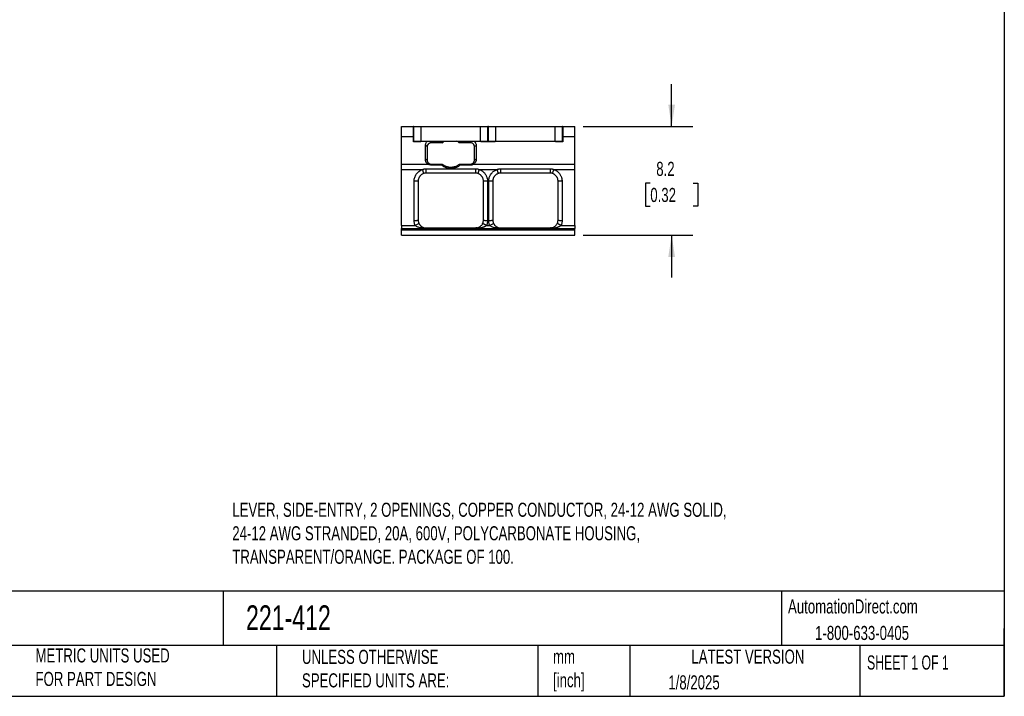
# Model space of a CAD drawing. Header units: millimetres. Extents: x 3 to 137, y 3 to 105.
# Tile 2 of 3: x 63 to 137, y 3 to 54. Entities that reach past the tile are written whole.
import ezdxf

# ---------------------------------------------------------------- set-up
doc = ezdxf.new("R2010")
doc.units = ezdxf.units.MM
doc.header["$LTSCALE"] = 0.5
doc.linetypes.add('SLD-Solid', pattern=[0])
doc.layers.add('DIMENSIONS', color=140, linetype='SLD-Solid', lineweight=25)
doc.layers.add('TEXT', color=140, linetype='SLD-Solid', lineweight=25)
doc.styles.add('SLDTEXTSTYLE0', font='TXT', dxfattribs={"width": 0.7})
doc.styles.add('SLDTEXTSTYLE1', font='TXT', dxfattribs={"width": 0.65})
doc.dimstyles.new('SLDDIMSTYLE1', dxfattribs={"dimtxt": 1.079004, "dimasz": 1.651, "dimexe": 0, "dimexo": 0.0625, "dimgap": 0.269751, "dimtad": 0, "dimtih": 1, "dimtoh": 1, "dimrnd": 1e-09, "dimzin": 12, "dimdsep": 46, "dimtxsty": 'SLDTEXTSTYLE0', "dimsah": 1, "dimcen": 0.09, "dimadec": 0, "dimazin": 3, "dimtfac": 1, "dimtmove": 0, "dimatfit": 0, "dimfxl": 0, "dimfrac": 2, "dimtolj": 1, "dimtzin": 12, "dimarcsym": 0})

# ---------------------------------------------------------------- blocks, each defined once
blk = doc.blocks.new('_D_2')
at = {"layer": 'DIMENSIONS'}
for p, q in [((111.554, 45.956), (111.554, 49.131)), ((104.911, 45.956), (113.142, 45.956)), ((109.951, 41.697), (109.589, 41.697)), ((109.589, 41.697), (109.589, 39.982)), ((113.158, 41.697), (113.52, 41.697)), ((113.52, 41.697), (113.52, 39.982)), ((109.589, 39.982), (109.951, 39.982)), ((113.52, 39.982), (113.158, 39.982)), ((104.911, 37.806), (113.142, 37.806)), ((111.554, 37.806), (111.554, 34.631))]:
    blk.add_line(p, q, dxfattribs=at)
for points in [[(111.554, 45.956), (111.808, 47.607), (111.3, 47.607)], [(111.554, 37.806), (111.3, 36.155), (111.808, 36.155)]]:
    blk.add_solid(points, dxfattribs=at)
at = {"layer": 'DIMENSIONS', "char_height": 1.0583, "attachment_point": 1, "style": 'SLDTEXTSTYLE0'}
for s, insert in [('8.2', (110.4, 43.303)), ('0.32', (109.951, 41.346))]:
    blk.add_mtext(s, dxfattribs=dict(at, insert=insert))

msp = doc.modelspace()

# ---------------------------------------------------------------- linework, layer by layer
for p, q in [((91.276, 45.956), (92.176, 45.956)), ((91.276, 45.206), (91.276, 45.956)), ((92.176, 45.206), (92.176, 45.956)), ((92.196, 45.956), (92.176, 45.956)), ((92.196, 44.856), (92.196, 45.956)), ((92.196, 45.956), (92.751, 45.956)), ((92.751, 44.856), (92.751, 45.956)), ((92.751, 45.956), (97.201, 45.956)), ((97.201, 44.856), (97.201, 45.956)), ((97.201, 45.956), (97.756, 45.956)), ((97.756, 44.856), (97.756, 45.956)), ((97.796, 45.956), (97.756, 45.956)), ((97.796, 44.856), (97.796, 45.956)), ((97.796, 45.956), (98.351, 45.956)), ((98.351, 44.856), (98.351, 45.956)), ((98.351, 45.956), (102.801, 45.956)), ((102.801, 44.856), (102.801, 45.956)), ((102.801, 45.956), (103.356, 45.956)), ((103.356, 44.856), (103.356, 45.956)), ((103.376, 45.956), (103.356, 45.956)), ((103.376, 45.956), (104.276, 45.956)), ((103.376, 45.956), (103.376, 45.206)), ((104.276, 45.206), (104.276, 45.956)), ((91.276, 45.206), (92.176, 45.206)), ((91.276, 43.123), (91.276, 45.206)), ((92.176, 44.806), (92.176, 45.206)), ((103.376, 45.206), (103.376, 44.806)), ((103.376, 45.206), (104.276, 45.206)), ((104.276, 43.123), (104.276, 45.206)), ((92.716, 44.806), (92.176, 44.806)), ((92.196, 44.856), (92.751, 44.856)), ((92.716, 44.856), (92.716, 44.806)), ((92.751, 44.856), (97.201, 44.856)), ((93.071, 43.494), (93.071, 44.511)), ((93.201, 44.431), (93.201, 43.431)), ((94.336, 44.731), (93.501, 44.731)), ((96.451, 44.731), (95.617, 44.731)), ((96.751, 43.431), (96.751, 44.431)), ((96.881, 44.511), (96.881, 43.494)), ((97.201, 44.856), (97.756, 44.856)), ((97.236, 44.806), (97.236, 44.856)), ((98.316, 44.806), (97.236, 44.806)), ((97.796, 44.856), (98.351, 44.856)), ((98.316, 44.856), (98.316, 44.806)), ((98.351, 44.856), (102.801, 44.856)), ((102.801, 44.856), (103.356, 44.856)), ((102.836, 44.806), (102.836, 44.856)), ((103.376, 44.806), (102.836, 44.806)), ((91.276, 43.123), (93.273, 43.123)), ((91.276, 42.729), (91.276, 43.123)), ((93.501, 43.131), (94.335, 43.131)), ((94.291, 43.048), (93.501, 43.048)), ((95.618, 43.131), (96.451, 43.131)), ((96.451, 43.048), (95.661, 43.048)), ((96.679, 43.123), (104.276, 43.123)), ((104.276, 42.729), (104.276, 43.123)), ((91.276, 38.533), (91.276, 42.729)), ((91.276, 42.729), (92.858, 42.729)), ((93.126, 42.787), (96.826, 42.787)), ((96.826, 42.456), (93.126, 42.456)), ((97.094, 42.729), (98.458, 42.729)), ((98.726, 42.787), (102.426, 42.787)), ((102.426, 42.456), (98.726, 42.456)), ((102.694, 42.729), (104.276, 42.729)), ((104.276, 38.533), (104.276, 42.729)), ((92.226, 38.866), (92.226, 41.85)), ((92.526, 41.856), (92.526, 38.936)), ((97.426, 38.936), (97.426, 41.856)), ((97.726, 41.85), (97.726, 38.866)), ((97.826, 38.866), (97.826, 41.85)), ((98.126, 41.856), (98.126, 38.936)), ((103.026, 38.936), (103.026, 41.856)), ((103.326, 41.85), (103.326, 38.866)), ((91.276, 38.533), (92.287, 38.533)), ((91.276, 38.533), (91.276, 38.3)), ((97.665, 38.533), (97.887, 38.533)), ((103.265, 38.533), (104.276, 38.533)), ((104.276, 38.533), (104.276, 38.3)), ((91.276, 38.3), (104.276, 38.3)), ((91.276, 38.187), (91.276, 38.3)), ((91.276, 37.806), (91.276, 38.187)), ((91.276, 38.187), (104.276, 38.187)), ((91.276, 37.806), (104.276, 37.806)), ((93.126, 38.336), (96.826, 38.336)), ((96.826, 38.303), (93.126, 38.303)), ((96.826, 38.334), (96.826, 38.336)), ((98.726, 38.336), (102.426, 38.336)), ((102.426, 38.303), (98.726, 38.303)), ((102.426, 38.334), (102.426, 38.336)), ((104.276, 38.187), (104.276, 38.3)), ((104.276, 37.806), (104.276, 38.187))]:
    msp.add_line(p, q)
for points, knots in [([(93.071, 44.511), (93.072, 44.528), (93.073, 44.556), (93.082, 44.613), (93.105, 44.689), (93.154, 44.78), (93.211, 44.832), (93.238, 44.856)], [0, 0, 0, 0, 0.131535, 0.220441, 0.455257, 0.747021, 1, 1, 1, 1]), ([(93.501, 44.731), (93.487, 44.73), (93.459, 44.729), (93.419, 44.72), (93.382, 44.707), (93.349, 44.69), (93.318, 44.669), (93.289, 44.644), (93.264, 44.616), (93.244, 44.586), (93.227, 44.554), (93.215, 44.522), (93.207, 44.491), (93.202, 44.46), (93.202, 44.441), (93.201, 44.431)], [0, 0, 0, 0, 0.070011, 0.138511, 0.206981, 0.27777, 0.353691, 0.4339, 0.517205, 0.602246, 0.687551, 0.771578, 0.85274, 0.929422, 1, 1, 1, 1]), ([(93.501, 44.731), (93.501, 44.731), (93.501, 44.738), (93.501, 44.766), (93.501, 44.785), (93.501, 44.823), (93.501, 44.839), (93.501, 44.856)], [-0.0000004, -0.0000004, -0.0000004, -0.0000004, 0.25, 0.25, 0.5, 0.5, 0.6656567, 0.6656567, 0.6656567, 0.6656567]), ([(94.338, 44.733), (94.341, 44.736), (94.345, 44.742), (94.347, 44.763), (94.345, 44.789), (94.339, 44.821), (94.333, 44.844), (94.329, 44.856)], [0, 0, 0, 0, 0.206604, 0.4031, 0.596447, 0.793374, 1, 1, 1, 1]), ([(94.338, 44.733), (94.337, 44.732), (94.336, 44.731), (94.336, 44.731), (94.336, 44.731)], [0, 0, 0, 0, 0.499997, 1, 1, 1, 1]), ([(94.535, 44.856), (94.511, 44.844), (94.464, 44.82), (94.398, 44.779), (94.358, 44.748), (94.338, 44.733)], [0, 0, 0, 0, 0.3329716, 0.6666769, 1, 1, 1, 1]), ([(95.614, 44.733), (95.584, 44.756), (95.524, 44.801), (95.453, 44.838), (95.418, 44.856)], [0, 0, 0, 0, 0.500448, 1, 1, 1, 1]), ([(95.614, 44.733), (95.612, 44.736), (95.608, 44.742), (95.606, 44.763), (95.608, 44.789), (95.613, 44.821), (95.62, 44.844), (95.623, 44.856)], [0, 0, 0, 0, 0.20758, 0.403513, 0.595761, 0.792217, 1, 1, 1, 1]), ([(95.617, 44.731), (95.617, 44.731), (95.617, 44.731), (95.615, 44.732), (95.614, 44.733)], [0, 0, 0, 0, 0.500004, 1, 1, 1, 1]), ([(96.751, 44.431), (96.75, 44.45), (96.748, 44.488), (96.73, 44.546), (96.7, 44.603), (96.657, 44.653), (96.602, 44.693), (96.534, 44.724), (96.479, 44.729), (96.451, 44.731)], [0, 0, 0, 0, 0.138051, 0.289801, 0.44545, 0.595634, 0.732138, 0.862864, 1, 1, 1, 1]), ([(96.715, 44.856), (96.73, 44.843), (96.76, 44.818), (96.796, 44.774), (96.829, 44.723), (96.852, 44.672), (96.869, 44.62), (96.879, 44.569), (96.881, 44.531), (96.881, 44.511)], [0, 0, 0, 0, 0.1376472, 0.2758725, 0.4214901, 0.5886276, 0.7073831, 0.841472, 1, 1, 1, 1]), ([(96.751, 44.431), (96.751, 44.441), (96.755, 44.452), (96.768, 44.471), (96.777, 44.48), (96.801, 44.495), (96.816, 44.501), (96.847, 44.509), (96.864, 44.511), (96.881, 44.511)], [-0.000022, -0.000022, -0.000022, -0.000022, 0.25, 0.25, 0.5, 0.5, 0.75, 0.75, 1.000002, 1.000002, 1.000002, 1.000002]), ([(93.273, 43.123), (93.259, 43.134), (93.229, 43.154), (93.189, 43.192), (93.154, 43.235), (93.121, 43.286), (93.096, 43.343), (93.078, 43.409), (93.072, 43.459), (93.071, 43.489), (93.071, 43.494)], [0, 0, 0, 0, 0.116238, 0.234286, 0.357014, 0.487849, 0.644483, 0.787504, 0.960908, 1, 1, 1, 1]), ([(93.201, 43.431), (93.202, 43.412), (93.204, 43.375), (93.221, 43.319), (93.249, 43.265), (93.288, 43.215), (93.324, 43.189), (93.342, 43.177)], [0, 0, 0, 0, 0.19784, 0.399195, 0.601277, 0.801936, 1, 1, 1, 1]), ([(93.273, 43.123), (93.281, 43.133), (93.288, 43.142), (93.302, 43.156), (93.309, 43.163), (93.321, 43.172), (93.327, 43.175), (93.336, 43.178), (93.34, 43.178), (93.342, 43.177)], [-0.000009, -0.000009, -0.000009, -0.000009, 0.250033, 0.250033, 0.500033, 0.500033, 0.750033, 0.750033, 1.000042, 1.000042, 1.000042, 1.000042]), ([(93.501, 43.048), (93.493, 43.049), (93.474, 43.049), (93.395, 43.057), (93.324, 43.087), (93.275, 43.122), (93.273, 43.123)], [0, 0, 0, 0, 0.101786, 0.233553, 0.969609, 1, 1, 1, 1]), ([(93.342, 43.177), (93.354, 43.17), (93.378, 43.156), (93.417, 43.142), (93.459, 43.133), (93.487, 43.132), (93.501, 43.131)], [0, 0, 0, 0, 0.250434, 0.50093, 0.751069, 1, 1, 1, 1]), ([(93.501, 43.048), (93.501, 43.06), (93.501, 43.072), (93.501, 43.092), (93.501, 43.101), (93.501, 43.116), (93.501, 43.121), (93.501, 43.129), (93.501, 43.131), (93.501, 43.131)], [-0.000002, -0.000002, -0.000002, -0.000002, 0.250015, 0.250015, 0.500015, 0.500015, 0.750015, 0.750015, 1.000017, 1.000017, 1.000017, 1.000017]), ([(94.291, 43.048), (94.295, 43.058), (94.302, 43.076), (94.312, 43.099), (94.321, 43.117), (94.329, 43.129), (94.333, 43.13), (94.335, 43.131)], [0, 0, 0, 0, 0.199941, 0.400345, 0.600607, 0.800429, 1, 1, 1, 1]), ([(95.661, 43.048), (95.636, 43.028), (95.585, 42.987), (95.5, 42.932), (95.41, 42.885), (95.313, 42.846), (95.212, 42.816), (95.121, 42.799), (95.043, 42.791), (94.989, 42.789), (94.894, 42.79), (94.778, 42.804), (94.637, 42.845), (94.517, 42.896), (94.4, 42.963), (94.328, 43.02), (94.291, 43.048)], [0, 0, 0, 0, 0.066961, 0.134266, 0.202319, 0.271595, 0.342499, 0.412691, 0.456035, 0.498903, 0.520188, 0.64618, 0.729377, 0.812371, 0.905896, 1, 1, 1, 1]), ([(94.336, 43.131), (94.358, 43.114), (94.403, 43.08), (94.478, 43.034), (94.557, 42.994), (94.645, 42.959), (94.747, 42.93), (94.864, 42.91), (94.994, 42.903), (95.128, 42.914), (95.255, 42.942), (95.369, 42.982), (95.464, 43.028), (95.546, 43.077), (95.593, 43.113), (95.617, 43.131)], [0, 0, 0, 0, 0.0629555, 0.1263373, 0.1905762, 0.255962, 0.3300916, 0.4171075, 0.5119099, 0.6094032, 0.7045062, 0.7921681, 0.8674081, 0.9337042, 1, 1, 1, 1]), ([(95.661, 43.048), (95.657, 43.06), (95.648, 43.083), (95.636, 43.109), (95.625, 43.127), (95.62, 43.13), (95.618, 43.131)], [0, 0, 0, 0, 0.247414, 0.501056, 0.753733, 1, 1, 1, 1]), ([(96.451, 43.131), (96.466, 43.132), (96.494, 43.133), (96.536, 43.142), (96.575, 43.156), (96.599, 43.17), (96.61, 43.177)], [0, 0, 0, 0, 0.250488, 0.501076, 0.751031, 1, 1, 1, 1]), ([(96.679, 43.123), (96.663, 43.113), (96.631, 43.091), (96.576, 43.068), (96.526, 43.055), (96.487, 43.05), (96.465, 43.048), (96.454, 43.048), (96.451, 43.048)], [0, 0, 0, 0, 0.241289, 0.485424, 0.736225, 0.866058, 0.966072, 1, 1, 1, 1]), ([(96.61, 43.177), (96.623, 43.186), (96.649, 43.204), (96.681, 43.237), (96.707, 43.273), (96.728, 43.311), (96.741, 43.351), (96.75, 43.391), (96.751, 43.418), (96.751, 43.431)], [0, 0, 0, 0, 0.141472, 0.284289, 0.428194, 0.572613, 0.716734, 0.859568, 1, 1, 1, 1]), ([(96.679, 43.123), (96.672, 43.133), (96.664, 43.142), (96.65, 43.156), (96.644, 43.163), (96.632, 43.172), (96.626, 43.175), (96.617, 43.178), (96.613, 43.178), (96.61, 43.177)], [0, 0, 0, 0, 0.250023, 0.250023, 0.500023, 0.500023, 0.750023, 0.750023, 1.000023, 1.000023, 1.000023, 1.000023]), ([(96.881, 43.494), (96.88, 43.469), (96.878, 43.424), (96.863, 43.363), (96.843, 43.311), (96.811, 43.251), (96.761, 43.183), (96.705, 43.143), (96.679, 43.123)], [0, 0, 0, 0, 0.176959, 0.32074, 0.443626, 0.556112, 0.79099, 1, 1, 1, 1]), ([(92.226, 41.85), (92.227, 41.879), (92.228, 41.93), (92.246, 42.066), (92.294, 42.219), (92.383, 42.376), (92.474, 42.49), (92.584, 42.59), (92.715, 42.675), (92.811, 42.711), (92.858, 42.729)], [0, 0, 0, 0, 0.074003, 0.131754, 0.356951, 0.483226, 0.59891, 0.73515, 0.868404, 1, 1, 1, 1]), ([(92.948, 42.429), (92.924, 42.421), (92.878, 42.404), (92.815, 42.37), (92.758, 42.331), (92.707, 42.287), (92.662, 42.238), (92.623, 42.185), (92.59, 42.128), (92.563, 42.066), (92.543, 42), (92.529, 41.93), (92.527, 41.881), (92.526, 41.856)], [0, 0, 0, 0, 0.098143, 0.191933, 0.282336, 0.370322, 0.456855, 0.542905, 0.629442, 0.71744, 0.807877, 0.901735, 1, 1, 1, 1]), ([(92.858, 42.729), (92.88, 42.737), (92.922, 42.755), (92.989, 42.773), (93.045, 42.782), (93.091, 42.786), (93.115, 42.787), (93.126, 42.787)], [0, 0, 0, 0, 0.249904, 0.498605, 0.747889, 0.873455, 1, 1, 1, 1]), ([(92.948, 42.429), (92.948, 42.43), (92.948, 42.432), (92.944, 42.446), (92.937, 42.468), (92.929, 42.499), (92.917, 42.536), (92.904, 42.579), (92.89, 42.627), (92.874, 42.677), (92.864, 42.711), (92.858, 42.729)], [0, 0, 0, 0, 0.111111, 0.222223, 0.333332, 0.444446, 0.555554, 0.666668, 0.777777, 0.888889, 1, 1, 1, 1]), ([(93.126, 42.456), (93.096, 42.455), (93.035, 42.453), (92.977, 42.437), (92.948, 42.429)], [0, 0, 0, 0, 0.5000008, 1, 1, 1, 1]), ([(93.126, 42.456), (93.126, 42.456), (93.126, 42.465), (93.126, 42.499), (93.126, 42.524), (93.126, 42.586), (93.126, 42.623), (93.126, 42.703), (93.126, 42.745), (93.126, 42.787)], [-0.0000018, -0.0000018, -0.0000018, -0.0000018, 0.25, 0.25, 0.5, 0.5, 0.75, 0.75, 0.9999877, 0.9999877, 0.9999877, 0.9999877]), ([(96.826, 42.787), (96.844, 42.787), (96.884, 42.786), (96.949, 42.776), (97.022, 42.758), (97.07, 42.738), (97.094, 42.729)], [0, 0, 0, 0, 0.18786, 0.4366094, 0.7167465, 1, 1, 1, 1]), ([(96.826, 42.787), (96.826, 42.745), (96.826, 42.703), (96.826, 42.623), (96.826, 42.586), (96.826, 42.524), (96.826, 42.499), (96.826, 42.465), (96.826, 42.456), (96.826, 42.456)], [-0.000007, -0.000007, -0.000007, -0.000007, 0.25, 0.25, 0.5, 0.5, 0.75, 0.75, 1.000002, 1.000002, 1.000002, 1.000002]), ([(97.005, 42.429), (96.976, 42.437), (96.917, 42.453), (96.857, 42.455), (96.826, 42.456)], [0, 0, 0, 0, 0.500001, 1, 1, 1, 1]), ([(97.094, 42.729), (97.082, 42.69), (97.07, 42.651), (97.048, 42.579), (97.038, 42.546), (97.021, 42.49), (97.015, 42.467), (97.006, 42.437), (97.004, 42.429), (97.005, 42.429)], [-0.000005, -0.000005, -0.000005, -0.000005, 0.249992, 0.249992, 0.499992, 0.499992, 0.749992, 0.749992, 0.999997, 0.999997, 0.999997, 0.999997]), ([(97.426, 41.856), (97.425, 41.881), (97.424, 41.93), (97.41, 42), (97.39, 42.066), (97.362, 42.128), (97.329, 42.185), (97.29, 42.238), (97.245, 42.287), (97.195, 42.331), (97.138, 42.37), (97.074, 42.404), (97.028, 42.421), (97.005, 42.429)], [0, 0, 0, 0, 0.0982712, 0.1921649, 0.2826568, 0.370719, 0.4573192, 0.5434209, 0.6299843, 0.717967, 0.8083258, 0.9020174, 1, 1, 1, 1]), ([(97.094, 42.729), (97.125, 42.718), (97.186, 42.696), (97.272, 42.652), (97.353, 42.599), (97.429, 42.537), (97.5, 42.465), (97.566, 42.38), (97.618, 42.291), (97.66, 42.202), (97.696, 42.096), (97.717, 41.999), (97.725, 41.914), (97.726, 41.877), (97.726, 41.855), (97.726, 41.85)], [0, 0, 0, 0, 0.083937, 0.167202, 0.250563, 0.334748, 0.421162, 0.51273, 0.612972, 0.686338, 0.767798, 0.903536, 0.942241, 0.989419, 1, 1, 1, 1]), ([(97.826, 41.85), (97.827, 41.877), (97.828, 41.93), (97.845, 42.061), (97.893, 42.221), (98.003, 42.411), (98.15, 42.572), (98.299, 42.665), (98.403, 42.71), (98.44, 42.722), (98.458, 42.729)], [0, 0, 0, 0, 0.068448, 0.137772, 0.34292, 0.496739, 0.706053, 0.899427, 0.94967, 1, 1, 1, 1]), ([(98.548, 42.429), (98.524, 42.421), (98.478, 42.404), (98.415, 42.37), (98.358, 42.331), (98.307, 42.287), (98.262, 42.238), (98.223, 42.185), (98.19, 42.128), (98.163, 42.066), (98.143, 42), (98.129, 41.93), (98.127, 41.881), (98.126, 41.856)], [0, 0, 0, 0, 0.098143, 0.191933, 0.282336, 0.370322, 0.456855, 0.542905, 0.629442, 0.71744, 0.807877, 0.901735, 1, 1, 1, 1]), ([(98.458, 42.729), (98.48, 42.737), (98.522, 42.755), (98.589, 42.773), (98.645, 42.782), (98.691, 42.786), (98.715, 42.787), (98.726, 42.787)], [0, 0, 0, 0, 0.249904, 0.498605, 0.747889, 0.873455, 1, 1, 1, 1]), ([(98.548, 42.429), (98.548, 42.43), (98.548, 42.432), (98.544, 42.446), (98.537, 42.468), (98.529, 42.499), (98.517, 42.536), (98.504, 42.579), (98.49, 42.627), (98.474, 42.677), (98.464, 42.711), (98.458, 42.729)], [0, 0, 0, 0, 0.111111, 0.222223, 0.333332, 0.444446, 0.555554, 0.666668, 0.777777, 0.888889, 1, 1, 1, 1]), ([(98.726, 42.456), (98.696, 42.455), (98.635, 42.453), (98.577, 42.437), (98.548, 42.429)], [0, 0, 0, 0, 0.500001, 1, 1, 1, 1]), ([(98.726, 42.456), (98.726, 42.456), (98.726, 42.465), (98.726, 42.499), (98.726, 42.524), (98.726, 42.586), (98.726, 42.623), (98.726, 42.703), (98.726, 42.745), (98.726, 42.787)], [-0.0000018, -0.0000018, -0.0000018, -0.0000018, 0.25, 0.25, 0.5, 0.5, 0.75, 0.75, 0.9999877, 0.9999877, 0.9999877, 0.9999877]), ([(102.426, 42.787), (102.444, 42.787), (102.484, 42.786), (102.549, 42.776), (102.622, 42.758), (102.67, 42.738), (102.694, 42.729)], [0, 0, 0, 0, 0.18786, 0.436609, 0.716747, 1, 1, 1, 1]), ([(102.426, 42.787), (102.426, 42.745), (102.426, 42.703), (102.426, 42.623), (102.426, 42.586), (102.426, 42.524), (102.426, 42.499), (102.426, 42.465), (102.426, 42.456), (102.426, 42.456)], [-0.000007, -0.000007, -0.000007, -0.000007, 0.25, 0.25, 0.5, 0.5, 0.75, 0.75, 1.000002, 1.000002, 1.000002, 1.000002]), ([(102.605, 42.429), (102.576, 42.437), (102.517, 42.453), (102.457, 42.455), (102.426, 42.456)], [0, 0, 0, 0, 0.500001, 1, 1, 1, 1]), ([(102.694, 42.729), (102.682, 42.69), (102.67, 42.651), (102.648, 42.579), (102.638, 42.546), (102.621, 42.49), (102.615, 42.467), (102.606, 42.437), (102.604, 42.429), (102.605, 42.429)], [-0.000005, -0.000005, -0.000005, -0.000005, 0.249992, 0.249992, 0.499992, 0.499992, 0.749992, 0.749992, 0.999997, 0.999997, 0.999997, 0.999997]), ([(103.026, 41.856), (103.025, 41.881), (103.024, 41.93), (103.01, 42), (102.99, 42.066), (102.962, 42.128), (102.929, 42.185), (102.89, 42.238), (102.845, 42.287), (102.795, 42.331), (102.738, 42.37), (102.674, 42.404), (102.628, 42.421), (102.605, 42.429)], [0, 0, 0, 0, 0.098271, 0.192165, 0.282657, 0.370719, 0.457319, 0.543421, 0.629984, 0.717967, 0.808326, 0.902017, 1, 1, 1, 1]), ([(102.694, 42.729), (102.725, 42.718), (102.786, 42.696), (102.872, 42.652), (102.953, 42.599), (103.029, 42.537), (103.1, 42.465), (103.166, 42.38), (103.218, 42.291), (103.26, 42.202), (103.296, 42.096), (103.317, 41.999), (103.325, 41.914), (103.326, 41.877), (103.326, 41.855), (103.326, 41.85)], [0, 0, 0, 0, 0.083939, 0.167206, 0.250569, 0.334756, 0.421171, 0.512738, 0.612972, 0.686344, 0.767798, 0.903536, 0.942241, 0.989419, 1, 1, 1, 1]), ([(92.526, 38.936), (92.526, 38.927), (92.519, 38.918), (92.488, 38.901), (92.466, 38.893), (92.411, 38.88), (92.377, 38.875), (92.305, 38.868), (92.266, 38.866), (92.226, 38.866)], [0, 0, 0, 0, 0.25, 0.25, 0.5, 0.5, 0.75, 0.75, 1, 1, 1, 1]), ([(92.287, 38.533), (92.28, 38.554), (92.264, 38.598), (92.245, 38.675), (92.233, 38.746), (92.227, 38.812), (92.227, 38.846), (92.226, 38.866)], [0, 0, 0, 0, 0.191329, 0.414854, 0.700988, 0.82104, 1, 1, 1, 1]), ([(92.567, 38.719), (92.571, 38.709), (92.566, 38.697), (92.541, 38.668), (92.521, 38.651), (92.469, 38.616), (92.436, 38.598), (92.365, 38.564), (92.326, 38.547), (92.287, 38.533)], [-0.0000014, -0.0000014, -0.0000014, -0.0000014, 0.25, 0.25, 0.5, 0.5, 0.75, 0.75, 0.9999902, 0.9999902, 0.9999902, 0.9999902]), ([(93.126, 38.303), (93.115, 38.303), (93.089, 38.304), (93.008, 38.306), (92.886, 38.314), (92.734, 38.337), (92.605, 38.368), (92.498, 38.404), (92.414, 38.441), (92.343, 38.483), (92.305, 38.517), (92.287, 38.533)], [0, 0, 0, 0, 0.03756, 0.087549, 0.270611, 0.448224, 0.610918, 0.725166, 0.8287, 0.920387, 1, 1, 1, 1]), ([(92.526, 38.936), (92.527, 38.911), (92.529, 38.862), (92.543, 38.789), (92.559, 38.742), (92.567, 38.719)], [0, 0, 0, 0, 0.335186, 0.664814, 1, 1, 1, 1]), ([(92.567, 38.719), (92.573, 38.704), (92.585, 38.675), (92.609, 38.631), (92.635, 38.59), (92.664, 38.552), (92.695, 38.518), (92.728, 38.486), (92.762, 38.459), (92.796, 38.435), (92.83, 38.414), (92.865, 38.395), (92.902, 38.379), (92.94, 38.365), (92.98, 38.353), (93.024, 38.344), (93.072, 38.337), (93.108, 38.336), (93.126, 38.336)], [0, 0, 0, 0, 0.063565, 0.125315, 0.186785, 0.248772, 0.311435, 0.374439, 0.437097, 0.498476, 0.557499, 0.617103, 0.679021, 0.741651, 0.803468, 0.863125, 0.930562, 1, 1, 1, 1]), ([(97.665, 38.533), (97.655, 38.523), (97.632, 38.502), (97.592, 38.474), (97.547, 38.447), (97.498, 38.423), (97.445, 38.401), (97.387, 38.381), (97.325, 38.363), (97.259, 38.347), (97.19, 38.333), (97.104, 38.32), (96.992, 38.308), (96.899, 38.304), (96.84, 38.303), (96.831, 38.303), (96.826, 38.303)], [0, 0, 0, 0, 0.049997, 0.104304, 0.162458, 0.223706, 0.287813, 0.357101, 0.431023, 0.50859, 0.588809, 0.670697, 0.803069, 0.969851, 0.984918, 1, 1, 1, 1]), ([(96.938, 38.346), (96.953, 38.35), (96.986, 38.357), (97.034, 38.372), (97.083, 38.393), (97.128, 38.416), (97.178, 38.448), (97.234, 38.493), (97.294, 38.556), (97.348, 38.634), (97.373, 38.69), (97.386, 38.719)], [0, 0, 0, 0, 0.077799, 0.169513, 0.266844, 0.360683, 0.441895, 0.580033, 0.720409, 0.858974, 1, 1, 1, 1]), ([(97.665, 38.533), (97.65, 38.539), (97.616, 38.552), (97.562, 38.575), (97.506, 38.604), (97.456, 38.634), (97.417, 38.663), (97.393, 38.687), (97.383, 38.706), (97.385, 38.715), (97.386, 38.719)], [0, 0, 0, 0, 0.097733, 0.218855, 0.355537, 0.499998, 0.644459, 0.781142, 0.902265, 1, 1, 1, 1]), ([(97.386, 38.719), (97.394, 38.742), (97.41, 38.789), (97.424, 38.862), (97.425, 38.911), (97.426, 38.936)], [0, 0, 0, 0, 0.335185, 0.664813, 1, 1, 1, 1]), ([(97.726, 38.866), (97.687, 38.866), (97.648, 38.868), (97.575, 38.875), (97.542, 38.88), (97.486, 38.893), (97.464, 38.901), (97.434, 38.918), (97.426, 38.927), (97.426, 38.936)], [0, 0, 0, 0, 0.25, 0.25, 0.5, 0.5, 0.75, 0.75, 1, 1, 1, 1]), ([(97.726, 38.866), (97.726, 38.841), (97.725, 38.79), (97.714, 38.707), (97.696, 38.62), (97.675, 38.561), (97.665, 38.533)], [0, 0, 0, 0, 0.220056, 0.45142, 0.738582, 1, 1, 1, 1]), ([(98.126, 38.936), (98.126, 38.927), (98.119, 38.918), (98.088, 38.901), (98.066, 38.893), (98.011, 38.88), (97.977, 38.875), (97.905, 38.868), (97.866, 38.866), (97.826, 38.866)], [0, 0, 0, 0, 0.25, 0.25, 0.5, 0.5, 0.75, 0.75, 1, 1, 1, 1]), ([(97.887, 38.533), (97.88, 38.554), (97.864, 38.598), (97.845, 38.675), (97.833, 38.746), (97.828, 38.808), (97.826, 38.842), (97.826, 38.862), (97.826, 38.866)], [0, 0, 0, 0, 0.19119, 0.414627, 0.700978, 0.821029, 0.967235, 1, 1, 1, 1]), ([(98.167, 38.719), (98.171, 38.709), (98.166, 38.697), (98.141, 38.668), (98.121, 38.651), (98.069, 38.616), (98.036, 38.598), (97.965, 38.564), (97.926, 38.547), (97.887, 38.533)], [-0.0000014, -0.0000014, -0.0000014, -0.0000014, 0.25, 0.25, 0.5, 0.5, 0.75, 0.75, 0.9999957, 0.9999957, 0.9999957, 0.9999957]), ([(98.726, 38.303), (98.715, 38.303), (98.689, 38.304), (98.608, 38.306), (98.486, 38.314), (98.334, 38.337), (98.205, 38.368), (98.098, 38.404), (98.014, 38.441), (97.943, 38.483), (97.905, 38.517), (97.887, 38.533)], [0, 0, 0, 0, 0.03756, 0.0875489, 0.2706093, 0.4482218, 0.6109158, 0.7251644, 0.8286988, 0.9203869, 1, 1, 1, 1]), ([(98.126, 38.936), (98.127, 38.911), (98.129, 38.862), (98.143, 38.789), (98.159, 38.742), (98.167, 38.719)], [0, 0, 0, 0, 0.335186, 0.664814, 1, 1, 1, 1]), ([(98.167, 38.719), (98.173, 38.704), (98.185, 38.675), (98.209, 38.631), (98.235, 38.59), (98.264, 38.552), (98.295, 38.518), (98.328, 38.486), (98.362, 38.459), (98.396, 38.435), (98.43, 38.414), (98.465, 38.395), (98.502, 38.379), (98.54, 38.365), (98.58, 38.353), (98.624, 38.344), (98.672, 38.337), (98.708, 38.336), (98.726, 38.336)], [0, 0, 0, 0, 0.063565, 0.125315, 0.186785, 0.248772, 0.311435, 0.374439, 0.437097, 0.498476, 0.557499, 0.617103, 0.679021, 0.741651, 0.803468, 0.863125, 0.930562, 1, 1, 1, 1]), ([(103.265, 38.533), (103.255, 38.523), (103.232, 38.502), (103.192, 38.474), (103.147, 38.447), (103.098, 38.423), (103.045, 38.401), (102.987, 38.381), (102.925, 38.363), (102.859, 38.347), (102.79, 38.333), (102.704, 38.32), (102.592, 38.308), (102.499, 38.304), (102.44, 38.303), (102.431, 38.303), (102.426, 38.303)], [0, 0, 0, 0, 0.049997, 0.104304, 0.162458, 0.223706, 0.287813, 0.357101, 0.431023, 0.50859, 0.588809, 0.670697, 0.803069, 0.969851, 0.984918, 1, 1, 1, 1]), ([(102.538, 38.346), (102.553, 38.35), (102.586, 38.357), (102.634, 38.372), (102.683, 38.393), (102.728, 38.416), (102.778, 38.448), (102.834, 38.493), (102.894, 38.556), (102.948, 38.634), (102.973, 38.69), (102.986, 38.719)], [0, 0, 0, 0, 0.077799, 0.169513, 0.266844, 0.360683, 0.441895, 0.580033, 0.720409, 0.858974, 1, 1, 1, 1]), ([(103.265, 38.533), (103.25, 38.539), (103.216, 38.552), (103.162, 38.575), (103.106, 38.604), (103.056, 38.634), (103.017, 38.663), (102.993, 38.687), (102.983, 38.706), (102.985, 38.715), (102.986, 38.719)], [0, 0, 0, 0, 0.097733, 0.218855, 0.355537, 0.499998, 0.644459, 0.781142, 0.902265, 1, 1, 1, 1]), ([(102.986, 38.719), (102.994, 38.742), (103.01, 38.789), (103.024, 38.862), (103.025, 38.911), (103.026, 38.936)], [0, 0, 0, 0, 0.335185, 0.664813, 1, 1, 1, 1]), ([(103.326, 38.866), (103.287, 38.866), (103.248, 38.868), (103.175, 38.875), (103.142, 38.88), (103.086, 38.893), (103.064, 38.901), (103.034, 38.918), (103.026, 38.927), (103.026, 38.936)], [0, 0, 0, 0, 0.25, 0.25, 0.5, 0.5, 0.75, 0.75, 1, 1, 1, 1]), ([(103.326, 38.866), (103.326, 38.841), (103.325, 38.79), (103.314, 38.707), (103.296, 38.62), (103.275, 38.561), (103.265, 38.533)], [0, 0, 0, 0, 0.220056, 0.45142, 0.738508, 1, 1, 1, 1]), ([(96.923, 38.344), (96.908, 38.342), (96.878, 38.337), (96.844, 38.336), (96.826, 38.335)], [0, 0, 0, 0, 0.502078, 1, 1, 1, 1]), ([(96.826, 38.303), (96.826, 38.313), (96.826, 38.33), (96.826, 38.333), (96.826, 38.334)], [0, 0, 0, 0, 0.563946, 1, 1, 1, 1]), ([(102.523, 38.344), (102.508, 38.342), (102.478, 38.337), (102.444, 38.336), (102.426, 38.335)], [0, 0, 0, 0, 0.502078, 1, 1, 1, 1]), ([(102.426, 38.303), (102.426, 38.313), (102.426, 38.33), (102.426, 38.333), (102.426, 38.334)], [0, 0, 0, 0, 0.563946, 1, 1, 1, 1])]:
    msp.add_open_spline(points, degree=3, knots=knots)
for points in [[(93.201, 44.431), (93.2, 44.438), (93.199, 44.452), (93.185, 44.471), (93.164, 44.488), (93.137, 44.501), (93.105, 44.509), (93.083, 44.51), (93.071, 44.511)], [(96.451, 44.731), (96.451, 44.732), (96.451, 44.733), (96.451, 44.746), (96.451, 44.766), (96.451, 44.792), (96.451, 44.823), (96.451, 44.845), (96.451, 44.856)], [(93.071, 43.494), (93.083, 43.494), (93.105, 43.493), (93.137, 43.486), (93.164, 43.476), (93.185, 43.463), (93.199, 43.448), (93.2, 43.437), (93.201, 43.431)], [(94.335, 43.131), (94.335, 43.131), (94.336, 43.131), (94.336, 43.131)], [(96.451, 43.048), (96.451, 43.058), (96.451, 43.077), (96.451, 43.1), (96.451, 43.117), (96.451, 43.129), (96.451, 43.13), (96.451, 43.131)], [(96.751, 43.431), (96.752, 43.437), (96.754, 43.448), (96.768, 43.463), (96.788, 43.476), (96.816, 43.486), (96.847, 43.493), (96.87, 43.494), (96.881, 43.494)], [(92.526, 41.856), (92.525, 41.856), (92.524, 41.855), (92.51, 41.854), (92.487, 41.853), (92.457, 41.852), (92.42, 41.852), (92.377, 41.851), (92.329, 41.851), (92.279, 41.851), (92.244, 41.85), (92.226, 41.85)], [(97.726, 41.85), (97.709, 41.85), (97.674, 41.851), (97.623, 41.851), (97.576, 41.851), (97.533, 41.852), (97.495, 41.852), (97.465, 41.853), (97.443, 41.854), (97.429, 41.855), (97.427, 41.856), (97.426, 41.856)], [(98.126, 41.856), (98.125, 41.856), (98.124, 41.855), (98.11, 41.854), (98.087, 41.853), (98.057, 41.852), (98.02, 41.852), (97.977, 41.851), (97.929, 41.851), (97.879, 41.851), (97.844, 41.85), (97.826, 41.85)], [(103.326, 41.85), (103.309, 41.85), (103.274, 41.851), (103.223, 41.851), (103.176, 41.851), (103.133, 41.852), (103.095, 41.852), (103.065, 41.853), (103.043, 41.854), (103.029, 41.855), (103.027, 41.856), (103.026, 41.856)], [(93.126, 38.336), (93.126, 38.335), (93.126, 38.334), (93.126, 38.323), (93.126, 38.31), (93.126, 38.303)], [(98.726, 38.336), (98.726, 38.335), (98.726, 38.334), (98.726, 38.323), (98.726, 38.31), (98.726, 38.303)]]:
    msp.add_open_spline(points, degree=3)
at = {"layer": 'TEXT'}
for p, q in [((136.525, 104.775), (136.525, 3.175)), ((136.525, 11.063), (3.175, 11.063)), ((77.879, 11.063), (77.879, 6.985)), ((119.788, 11.063), (119.788, 6.985)), ((136.525, 3.175), (136.525, 8.255)), ((136.525, 6.985), (3.175, 6.985)), ((81.89, 6.985), (81.89, 3.175)), ((101.512, 6.985), (101.512, 3.175)), ((108.406, 6.985), (108.406, 3.175)), ((125.674, 6.985), (125.674, 3.175)), ((3.175, 3.175), (136.525, 3.175))]:
    msp.add_line(p, q, dxfattribs=at)

# ---------------------------------------------------------------- texts
for s, insert, char_height, attachment_point, style in [('LEVER, SIDE-ENTRY, 2 OPENINGS, COPPER CONDUCTOR, 24-12 AWG SOLID, ^J24-12 AWG STRANDED, 20A, 600V, POLYCARBONATE HOUSING, ^JTRANSPARENT/ORANGE. PACKAGE OF 100.', (78.573, 17.71), 1.058333, 1, 'SLDTEXTSTYLE0'), ('AutomationDirect.com', (120.289, 10.451), 1.05833, 1, 'SLDTEXTSTYLE0'), ('221-412', (79.604, 10.005), 1.8521, 1, 'SLDTEXTSTYLE0'), ('1-800-633-0405', (122.322, 8.462), 1.05833, 1, 'SLDTEXTSTYLE0'), ('METRIC UNITS USED ^JFOR PART DESIGN', (63.802, 6.773), 1.05833, 1, 'SLDTEXTSTYLE0'), ('UNLESS OTHERWISE ^JSPECIFIED UNITS ARE:', (83.804, 6.666), 1.05833, 1, 'SLDTEXTSTYLE0'), ('LATEST VERSION', (117.276, 6.682), 1.05833, 2, 'SLDTEXTSTYLE0'), ('mm^J[inch]', (102.65, 6.68), 1.0583, 1, 'SLDTEXTSTYLE0'), ('SHEET 1 OF 1', (126.221, 6.242), 1.05833, 1, 'SLDTEXTSTYLE1'), ('1/8/2025', (111.306, 4.751), 1.0583, 1, 'SLDTEXTSTYLE0')]:
    msp.add_mtext(s, dxfattribs=dict(at, insert=insert, char_height=char_height, attachment_point=attachment_point, style=style))

# ---------------------------------------------------------------- dimensions: what is measured, and where the dimension line sits
at = {"layer": 'DIMENSIONS'}
dim = msp.add_linear_dim(base=(111.554, 37.806), p1=(104.276, 45.956), p2=(104.276, 37.806), angle=90, dimstyle='SLDDIMSTYLE1', dxfattribs=at)
dim.commit()
dim.dimension.update_dxf_attribs({"geometry": '_D_2', "text_midpoint": (111.554, 41.697), "dimtype": 160})

doc.saveas('drawing.dxf')
